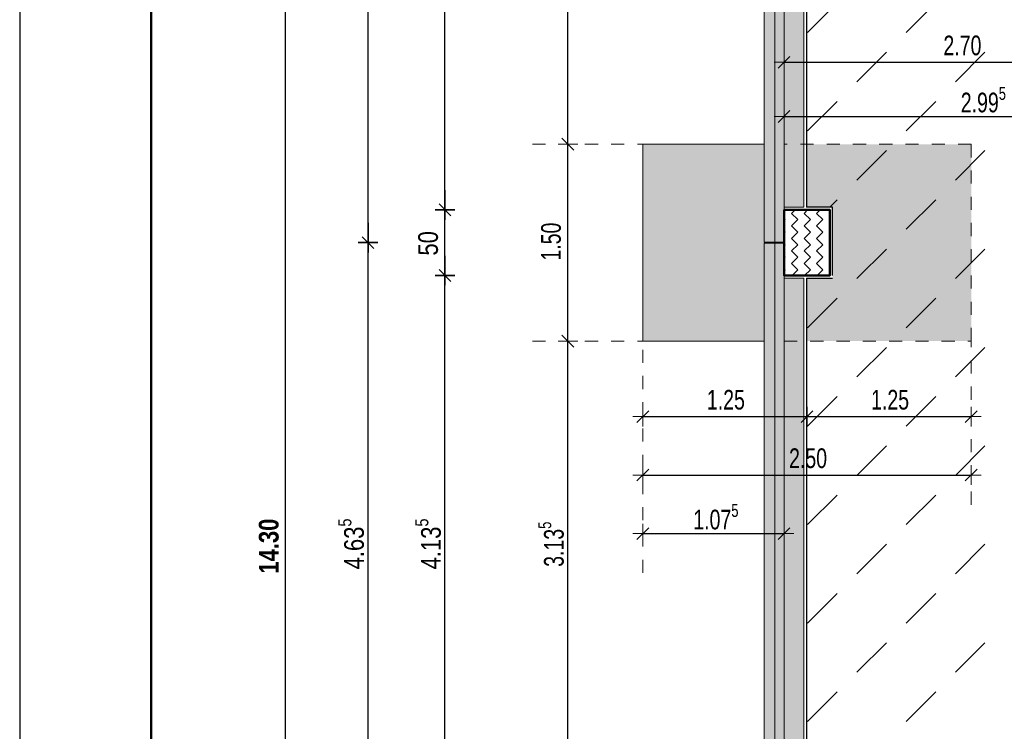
# Model space of a CAD drawing. Header units: metres. Extents: x 1333.9 to 1416.6, y -82.7 to -2.5.
# Tile 12 of 160: x 1337 to 1344.4, y -24.4 to -19. Entities that reach past the tile are written whole.
import ezdxf

# ---------------------------------------------------------------- set-up
doc = ezdxf.new("R2010")
doc.units = ezdxf.units.M
doc.header["$PDMODE"] = 65
for name, pattern in [('AUSGEZOGEN', [0]), ('GETRENNT2_S10', [0.225, 0.1, -0.05, 0, -0.025, 0, -0.05]), ('VERDECKT2_S2', [0.15, 0.1, -0.05])]:
    doc.linetypes.add(name, pattern=pattern)
for name, color, linetype, lineweight in [('XR$1$Legende', 4, 'AUSGEZOGEN', 13), ('XR$2$Bodenplatte', 1, 'AUSGEZOGEN', 50), ('XR$2$Fundament_1', 1, 'AUSGEZOGEN', 50), ('XR$2$STANDARD_1', 7, 'AUSGEZOGEN', 25), ('XR$2$Stütze Beton', 4, 'AUSGEZOGEN', 13), ('XR$3$Legende', 4, 'AUSGEZOGEN', 13), ('XR$3$Maßlinie 1_50', 7, 'AUSGEZOGEN', 25), ('XR$4$Muster', 4, 'AUSGEZOGEN', 13), ('XR$4$Möblierung', 4, 'AUSGEZOGEN', 13), ('XR$4$Schraffur', 4, 'AUSGEZOGEN', 13)]:
    doc.layers.add(name, color=color, linetype=linetype, lineweight=lineweight)
doc.styles.add('ARIAL', font='arial.ttf')
doc.dimstyles.new('DIMSTYLE_3', dxfattribs={"dimtxt": 0.15, "dimasz": 0.15, "dimexe": 0, "dimexo": 0, "dimgap": 0.075, "dimtad": 2, "dimrnd": 0.005, "dimzin": 4, "dimdsep": 46, "dimtxsty": 'ARIAL', "dimblk1": 'ALL_ML_STRICH', "dimblk2": 'ALL_ML_STRICH', "dimsah": 1, "dimcen": 0, "dimclrd": 3, "dimclre": 3, "dimclrt": 3, "dimadec": 0, "dimazin": 0, "dimtfac": 1, "dimtdec": 0, "dimtix": 1, "dimtmove": 2, "dimatfit": 3, "dimfxl": 0, "dimtzin": 0, "dimlwd": 0, "dimlwe": 13, "dimarcsym": 0})
doc.dimstyles.new('DIMSTYLE_5', dxfattribs={"dimtxt": 0.15, "dimasz": 0.15, "dimexe": 0, "dimexo": 0, "dimgap": 0.075, "dimtad": 2, "dimdec": 1, "dimlfac": 100, "dimrnd": 0.5, "dimzin": 4, "dimdsep": 46, "dimtxsty": 'ARIAL', "dimblk1": 'ALL_ML_STRICH', "dimblk2": 'ALL_ML_STRICH', "dimsah": 1, "dimcen": 0, "dimclrd": 3, "dimclre": 3, "dimclrt": 3, "dimadec": 0, "dimazin": 0, "dimtfac": 1, "dimtdec": 0, "dimtix": 1, "dimtmove": 2, "dimatfit": 3, "dimfxl": 0, "dimtzin": 0, "dimlwd": 0, "dimlwe": 13, "dimarcsym": 0})
doc.dimstyles.new('DIMSTYLE_9', dxfattribs={"dimtxt": 0.15, "dimasz": 0.15, "dimexe": 0, "dimexo": 0, "dimgap": 0.075, "dimtad": 2, "dimdec": 3, "dimrnd": 0.005, "dimzin": 4, "dimdsep": 46, "dimtxsty": 'ARIAL', "dimblk1": 'ALL_ML_STRICH', "dimblk2": 'ALL_ML_STRICH', "dimsah": 1, "dimcen": 0, "dimclrd": 3, "dimclre": 3, "dimclrt": 3, "dimadec": 0, "dimazin": 0, "dimtfac": 1, "dimtdec": 0, "dimtix": 1, "dimtmove": 2, "dimatfit": 3, "dimfxl": 0, "dimtzin": 0, "dimlwd": 0, "dimlwe": 13, "dimarcsym": 0})

# ---------------------------------------------------------------- blocks, each defined once
blk = doc.blocks.new('ALL_ML_STRICH')
at = {"color": 0, "linetype": 'ByBlock', "lineweight": -2}
for p, q in [((0, -0.5), (0, 0.5)), ((-1, 0), (0.5, 0)), ((-0.3, -0.3), (0.3, 0.3))]:
    blk.add_line(p, q, dxfattribs=at)
blk = doc.blocks.new('*D68')
at = {"layer": 'DEFPOINTS', "color": 3, "linetype": 'AUSGEZOGEN', "lineweight": 13, "transparency": 33554687}
for p in [(1341.7843, -21.4016), (1341.1245, -24.5349), (1341.6158, -24.5349)]:
    blk.add_point(p, dxfattribs=at)
at = {"layer": 'XR$3$Maßlinie 1_50', "color": 3, "linetype": 'AUSGEZOGEN', "lineweight": -2, "transparency": 33554687}
for p, q in [((1341.1245, -21.4016), (1341.1245, -21.4016)), ((1341.1245, -24.5349), (1341.1245, -21.4016)), ((1341.1245, -24.5349), (1341.1245, -24.5349))]:
    blk.add_line(p, q, dxfattribs=at)
at = {"layer": 'XR$3$Maßlinie 1_50', "color": 3, "linetype": 'AUSGEZOGEN', "lineweight": 13, "transparency": 33554687, "xscale": 0.15, "yscale": 0.15, "zscale": 0.15}
for p, rotation in [((1341.1245, -21.4016), 90), ((1341.1245, -24.5349), 270)]:
    blk.add_blockref('ALL_ML_STRICH', p, dxfattribs=dict(at, rotation=rotation))
at = {"layer": 'XR$3$Maßlinie 1_50', "color": 3, "linetype": 'AUSGEZOGEN', "lineweight": 13, "transparency": 33554687, "insert": (1340.9969, -22.9496), "char_height": 0.15, "width": 0.535714, "attachment_point": 5, "rotation": 90, "style": 'ARIAL'}
blk.add_mtext('\\W0.71;\\A1;{\\A1;{3.13\\H0.099000;\\S5^ ;}}', dxfattribs=at)
blk = doc.blocks.new('*D69')
at = {"layer": 'DEFPOINTS', "color": 3, "linetype": 'AUSGEZOGEN', "lineweight": 13, "transparency": 33554687}
for p in [(1341.7781, -19.9016), (1341.1245, -21.4016), (1341.7843, -21.4016)]:
    blk.add_point(p, dxfattribs=at)
at = {"layer": 'XR$3$Maßlinie 1_50', "color": 3, "linetype": 'AUSGEZOGEN', "lineweight": -2, "transparency": 33554687}
for p, q in [((1341.1245, -19.9016), (1341.1245, -19.9016)), ((1341.1245, -21.4016), (1341.1245, -19.9016)), ((1341.1245, -21.4016), (1341.1245, -21.4016))]:
    blk.add_line(p, q, dxfattribs=at)
at = {"layer": 'XR$3$Maßlinie 1_50', "color": 3, "linetype": 'AUSGEZOGEN', "lineweight": 13, "transparency": 33554687, "xscale": 0.15, "yscale": 0.15, "zscale": 0.15}
for p, rotation in [((1341.1245, -19.9016), 90), ((1341.1245, -21.4016), 270)]:
    blk.add_blockref('ALL_ML_STRICH', p, dxfattribs=dict(at, rotation=rotation))
at = {"layer": 'XR$3$Maßlinie 1_50', "color": 3, "linetype": 'AUSGEZOGEN', "lineweight": 13, "transparency": 33554687, "insert": (1340.997, -20.6437), "char_height": 0.15, "width": 0.428571, "attachment_point": 5, "rotation": 90, "style": 'ARIAL'}
blk.add_mtext('\\W0.71;\\A1;{\\A1;{1.50\\H0.099000;\\S^ ;}}', dxfattribs=at)
blk = doc.blocks.new('*D70')
at = {"layer": 'DEFPOINTS', "color": 3, "linetype": 'AUSGEZOGEN', "lineweight": 13, "transparency": 33554687}
for p in [(1341.5221, -17.0182), (1341.1245, -19.9016), (1341.7781, -19.9016)]:
    blk.add_point(p, dxfattribs=at)
at = {"layer": 'XR$3$Maßlinie 1_50', "color": 3, "linetype": 'AUSGEZOGEN', "lineweight": -2, "transparency": 33554687}
for p, q in [((1341.1245, -17.0182), (1341.1245, -17.0182)), ((1341.1245, -19.9016), (1341.1245, -17.0182)), ((1341.1245, -19.9016), (1341.1245, -19.9016))]:
    blk.add_line(p, q, dxfattribs=at)
at = {"layer": 'XR$3$Maßlinie 1_50', "color": 3, "linetype": 'AUSGEZOGEN', "lineweight": 13, "transparency": 33554687, "xscale": 0.15, "yscale": 0.15, "zscale": 0.15}
for p, rotation in [((1341.1245, -17.0182), 90), ((1341.1245, -19.9016), 270)]:
    blk.add_blockref('ALL_ML_STRICH', p, dxfattribs=dict(at, rotation=rotation))
at = {"layer": 'XR$3$Maßlinie 1_50', "color": 3, "linetype": 'AUSGEZOGEN', "lineweight": 13, "transparency": 33554687, "insert": (1340.997, -18.4413), "char_height": 0.15, "width": 0.535714, "attachment_point": 5, "rotation": 90, "style": 'ARIAL'}
blk.add_mtext('\\W0.71;\\A1;{\\A1;{2.88\\H0.099000;\\S5^ ;}}', dxfattribs=at)
blk = doc.blocks.new('*D73')
at = {"layer": 'DEFPOINTS', "color": 3, "linetype": 'AUSGEZOGEN', "lineweight": 13, "transparency": 33554687}
for p in [(1342.9451, -20.6516), (1341.6951, -20.819), (1341.6951, -21.9768)]:
    blk.add_point(p, dxfattribs=at)
at = {"layer": 'XR$3$Maßlinie 1_50', "color": 3, "linetype": 'AUSGEZOGEN', "lineweight": -2, "transparency": 33554687}
for p, q in [((1341.6951, -21.9768), (1341.6951, -21.9768)), ((1341.6951, -21.9768), (1342.9451, -21.9768)), ((1342.9451, -21.9768), (1342.9451, -21.9768))]:
    blk.add_line(p, q, dxfattribs=at)
at = {"layer": 'XR$3$Maßlinie 1_50', "color": 3, "linetype": 'AUSGEZOGEN', "lineweight": 13, "transparency": 33554687, "xscale": 0.15, "yscale": 0.15, "zscale": 0.15, "rotation": 180}
blk.add_blockref('ALL_ML_STRICH', (1341.6951, -21.9768), dxfattribs=at)
at = {"layer": 'XR$3$Maßlinie 1_50', "color": 3, "linetype": 'AUSGEZOGEN', "lineweight": 13, "transparency": 33554687, "xscale": 0.15, "yscale": 0.15, "zscale": 0.15}
blk.add_blockref('ALL_ML_STRICH', (1342.9451, -21.9768), dxfattribs=at)
at = {"layer": 'XR$3$Maßlinie 1_50', "color": 3, "linetype": 'AUSGEZOGEN', "lineweight": 13, "transparency": 33554687, "insert": (1342.3275, -21.8493), "char_height": 0.15, "width": 0.428571, "attachment_point": 5, "style": 'ARIAL'}
blk.add_mtext('\\W0.71;\\A1;{\\A1;{1.25\\H0.099000;\\S^ ;}}', dxfattribs=at)
blk = doc.blocks.new('*D74')
at = {"layer": 'DEFPOINTS', "color": 3, "linetype": 'AUSGEZOGEN', "lineweight": 13, "transparency": 33554687}
for p in [(1342.9451, -20.6516), (1344.1951, -21.4016), (1342.9451, -21.9768)]:
    blk.add_point(p, dxfattribs=at)
at = {"layer": 'XR$3$Maßlinie 1_50', "color": 3, "linetype": 'AUSGEZOGEN', "lineweight": -2, "transparency": 33554687}
for p, q in [((1342.9451, -21.9768), (1342.9451, -21.9768)), ((1342.9451, -21.9768), (1344.1951, -21.9768)), ((1344.1951, -21.9768), (1344.1951, -21.9768))]:
    blk.add_line(p, q, dxfattribs=at)
at = {"layer": 'XR$3$Maßlinie 1_50', "color": 3, "linetype": 'AUSGEZOGEN', "lineweight": 13, "transparency": 33554687, "xscale": 0.15, "yscale": 0.15, "zscale": 0.15, "rotation": 180}
blk.add_blockref('ALL_ML_STRICH', (1342.9451, -21.9768), dxfattribs=at)
at = {"layer": 'XR$3$Maßlinie 1_50', "color": 3, "linetype": 'AUSGEZOGEN', "lineweight": 13, "transparency": 33554687, "xscale": 0.15, "yscale": 0.15, "zscale": 0.15}
blk.add_blockref('ALL_ML_STRICH', (1344.1951, -21.9768), dxfattribs=at)
at = {"layer": 'XR$3$Maßlinie 1_50', "color": 3, "linetype": 'AUSGEZOGEN', "lineweight": 13, "transparency": 33554687, "insert": (1343.5775, -21.8493), "char_height": 0.15, "width": 0.428571, "attachment_point": 5, "style": 'ARIAL'}
blk.add_mtext('\\W0.71;\\A1;{\\A1;{1.25\\H0.099000;\\S^ ;}}', dxfattribs=at)
blk = doc.blocks.new('*D75')
at = {"layer": 'DEFPOINTS', "color": 3, "linetype": 'AUSGEZOGEN', "lineweight": 13, "transparency": 33554687}
for p in [(1341.6951, -21.2646), (1344.1951, -21.4016), (1341.6951, -22.4225)]:
    blk.add_point(p, dxfattribs=at)
at = {"layer": 'XR$3$Maßlinie 1_50', "color": 3, "linetype": 'AUSGEZOGEN', "lineweight": -2, "transparency": 33554687}
for p, q in [((1341.6951, -22.4225), (1341.6951, -22.4225)), ((1341.6951, -22.4225), (1344.1951, -22.4225)), ((1344.1951, -22.4225), (1344.1951, -22.4225))]:
    blk.add_line(p, q, dxfattribs=at)
at = {"layer": 'XR$3$Maßlinie 1_50', "color": 3, "linetype": 'AUSGEZOGEN', "lineweight": 13, "transparency": 33554687, "xscale": 0.15, "yscale": 0.15, "zscale": 0.15, "rotation": 180}
blk.add_blockref('ALL_ML_STRICH', (1341.6951, -22.4225), dxfattribs=at)
at = {"layer": 'XR$3$Maßlinie 1_50', "color": 3, "linetype": 'AUSGEZOGEN', "lineweight": 13, "transparency": 33554687, "xscale": 0.15, "yscale": 0.15, "zscale": 0.15}
blk.add_blockref('ALL_ML_STRICH', (1344.1951, -22.4225), dxfattribs=at)
at = {"layer": 'XR$3$Maßlinie 1_50', "color": 3, "linetype": 'AUSGEZOGEN', "lineweight": 13, "transparency": 33554687, "insert": (1342.9531, -22.2949), "char_height": 0.15, "width": 0.428571, "attachment_point": 5, "style": 'ARIAL'}
blk.add_mtext('\\W0.71;\\A1;{\\A1;{2.50\\H0.099000;\\S^ ;}}', dxfattribs=at)
blk = doc.blocks.new('*D76')
at = {"layer": 'DEFPOINTS', "color": 3, "linetype": 'AUSGEZOGEN', "lineweight": 13, "transparency": 33554687}
for p in [(1342.7701, -20.4016), (1341.6951, -21.7103), (1341.6951, -22.8682)]:
    blk.add_point(p, dxfattribs=at)
at = {"layer": 'XR$3$Maßlinie 1_50', "color": 3, "linetype": 'AUSGEZOGEN', "lineweight": -2, "transparency": 33554687}
for p, q in [((1341.6951, -22.8682), (1341.6951, -22.8682)), ((1341.6951, -22.8682), (1342.7701, -22.8682)), ((1342.7701, -22.8682), (1342.7701, -22.8682))]:
    blk.add_line(p, q, dxfattribs=at)
at = {"layer": 'XR$3$Maßlinie 1_50', "color": 3, "linetype": 'AUSGEZOGEN', "lineweight": 13, "transparency": 33554687, "xscale": 0.15, "yscale": 0.15, "zscale": 0.15, "rotation": 180}
blk.add_blockref('ALL_ML_STRICH', (1341.6951, -22.8682), dxfattribs=at)
at = {"layer": 'XR$3$Maßlinie 1_50', "color": 3, "linetype": 'AUSGEZOGEN', "lineweight": 13, "transparency": 33554687, "xscale": 0.15, "yscale": 0.15, "zscale": 0.15}
blk.add_blockref('ALL_ML_STRICH', (1342.7701, -22.8682), dxfattribs=at)
at = {"layer": 'XR$3$Maßlinie 1_50', "color": 3, "linetype": 'AUSGEZOGEN', "lineweight": 13, "transparency": 33554687, "insert": (1342.2513, -22.7406), "char_height": 0.15, "width": 0.535714, "attachment_point": 5, "style": 'ARIAL'}
blk.add_mtext('\\W0.71;\\A1;{\\A1;{1.07\\H0.099000;\\S5^ ;}}', dxfattribs=at)
blk = doc.blocks.new('*D122')
at = {"layer": 'DEFPOINTS', "color": 3, "linetype": 'AUSGEZOGEN', "lineweight": 13, "transparency": 33554687}
for p in [(1342.7701, -19.252), (1342.7701, -19.2775), (1345.4701, -19.8074)]:
    blk.add_point(p, dxfattribs=at)
at = {"layer": 'XR$3$Maßlinie 1_50', "color": 3, "linetype": 'AUSGEZOGEN', "lineweight": -2, "transparency": 33554687}
for p, q in [((1342.7701, -19.2775), (1342.7701, -19.2775)), ((1342.7701, -19.2775), (1345.4701, -19.2775)), ((1345.4701, -19.2775), (1345.4701, -19.2775))]:
    blk.add_line(p, q, dxfattribs=at)
at = {"layer": 'XR$3$Maßlinie 1_50', "color": 3, "linetype": 'AUSGEZOGEN', "lineweight": 13, "transparency": 33554687, "xscale": 0.15, "yscale": 0.15, "zscale": 0.15, "rotation": 180}
blk.add_blockref('ALL_ML_STRICH', (1342.7701, -19.2775), dxfattribs=at)
at = {"layer": 'XR$3$Maßlinie 1_50', "color": 3, "linetype": 'AUSGEZOGEN', "lineweight": 13, "transparency": 33554687, "xscale": 0.15, "yscale": 0.15, "zscale": 0.15}
blk.add_blockref('ALL_ML_STRICH', (1345.4701, -19.2775), dxfattribs=at)
at = {"layer": 'XR$3$Maßlinie 1_50', "color": 3, "linetype": 'AUSGEZOGEN', "lineweight": 13, "transparency": 33554687, "insert": (1344.1281, -19.1499), "char_height": 0.15, "width": 0.428571, "attachment_point": 5, "style": 'ARIAL'}
blk.add_mtext('\\W0.71;\\A1;{\\A1;{2.70\\H0.099000;\\S^ ;}}', dxfattribs=at)
blk = doc.blocks.new('*D128')
at = {"layer": 'DEFPOINTS', "color": 3, "linetype": 'AUSGEZOGEN', "lineweight": 13, "transparency": 33554687}
for p in [(1342.7701, -19.6902), (1342.7701, -19.774), (1345.7676, -20.4094)]:
    blk.add_point(p, dxfattribs=at)
at = {"layer": 'XR$3$Maßlinie 1_50', "color": 3, "linetype": 'AUSGEZOGEN', "lineweight": -2, "transparency": 33554687}
for p, q in [((1342.7701, -19.6902), (1342.7701, -19.6902)), ((1342.7701, -19.6902), (1345.7676, -19.6902)), ((1345.7676, -19.6902), (1345.7676, -19.6902))]:
    blk.add_line(p, q, dxfattribs=at)
at = {"layer": 'XR$3$Maßlinie 1_50', "color": 3, "linetype": 'AUSGEZOGEN', "lineweight": 13, "transparency": 33554687, "xscale": 0.15, "yscale": 0.15, "zscale": 0.15, "rotation": 180}
blk.add_blockref('ALL_ML_STRICH', (1342.7701, -19.6902), dxfattribs=at)
at = {"layer": 'XR$3$Maßlinie 1_50', "color": 3, "linetype": 'AUSGEZOGEN', "lineweight": 13, "transparency": 33554687, "xscale": 0.15, "yscale": 0.15, "zscale": 0.15}
blk.add_blockref('ALL_ML_STRICH', (1345.7676, -19.6902), dxfattribs=at)
at = {"layer": 'XR$3$Maßlinie 1_50', "color": 3, "linetype": 'AUSGEZOGEN', "lineweight": 13, "transparency": 33554687, "insert": (1344.2876, -19.5627), "char_height": 0.15, "width": 0.535714, "attachment_point": 5, "style": 'ARIAL'}
blk.add_mtext('\\W0.71;\\A1;{\\A1;{2.99\\H0.099000;\\S5^ ;}}', dxfattribs=at)
blk = doc.blocks.new('*D179')
at = {"layer": 'DEFPOINTS', "color": 3, "linetype": 'AUSGEZOGEN', "lineweight": 25, "transparency": 33554687}
for p in [(1343.0471, -20.6516), (1339.603, -25.2849), (1343.0471, -25.2849)]:
    blk.add_point(p, dxfattribs=at)
at = {"layer": 'XR$3$Maßlinie 1_50', "color": 3, "linetype": 'AUSGEZOGEN', "lineweight": -2, "transparency": 33554687}
for p, q in [((1339.603, -20.6516), (1339.603, -20.6516)), ((1339.603, -25.2849), (1339.603, -20.6516)), ((1339.603, -25.2849), (1339.603, -25.2849))]:
    blk.add_line(p, q, dxfattribs=at)
at = {"layer": 'XR$3$Maßlinie 1_50', "color": 3, "linetype": 'AUSGEZOGEN', "lineweight": 25, "transparency": 33554687, "xscale": 0.15, "yscale": 0.15, "zscale": 0.15}
for p, rotation in [((1339.603, -20.6516), 90), ((1339.603, -25.2849), 270)]:
    blk.add_blockref('ALL_ML_STRICH', p, dxfattribs=dict(at, rotation=rotation))
at = {"layer": 'XR$3$Maßlinie 1_50', "color": 3, "linetype": 'AUSGEZOGEN', "lineweight": 25, "transparency": 33554687, "insert": (1339.4754, -22.9474), "char_height": 0.15, "width": 0.6, "attachment_point": 5, "rotation": 90, "style": 'ARIAL'}
blk.add_mtext('\\W0.80;\\A1;{\\A1;{4.63\\H0.099000;\\S5^ ;}}', dxfattribs=at)
blk = doc.blocks.new('*D180')
at = {"layer": 'DEFPOINTS', "color": 3, "linetype": 'AUSGEZOGEN', "lineweight": 25, "transparency": 33554687}
for p in [(1343.3971, -16.0182), (1339.603, -20.6516), (1343.0471, -20.6516)]:
    blk.add_point(p, dxfattribs=at)
at = {"layer": 'XR$3$Maßlinie 1_50', "color": 3, "linetype": 'AUSGEZOGEN', "lineweight": -2, "transparency": 33554687}
for p, q in [((1339.603, -16.0182), (1339.603, -16.0182)), ((1339.603, -20.6516), (1339.603, -16.0182)), ((1339.603, -20.6516), (1339.603, -20.6516))]:
    blk.add_line(p, q, dxfattribs=at)
at = {"layer": 'XR$3$Maßlinie 1_50', "color": 3, "linetype": 'AUSGEZOGEN', "lineweight": 25, "transparency": 33554687, "xscale": 0.15, "yscale": 0.15, "zscale": 0.15}
for p, rotation in [((1339.603, -16.0182), 90), ((1339.603, -20.6516), 270)]:
    blk.add_blockref('ALL_ML_STRICH', p, dxfattribs=dict(at, rotation=rotation))
at = {"layer": 'XR$3$Maßlinie 1_50', "color": 3, "linetype": 'AUSGEZOGEN', "lineweight": 25, "transparency": 33554687, "insert": (1339.4754, -18.314), "char_height": 0.15, "width": 0.6, "attachment_point": 5, "rotation": 90, "style": 'ARIAL'}
blk.add_mtext('\\W0.80;\\A1;{\\A1;{4.63\\H0.099000;\\S5^ ;}}', dxfattribs=at)
blk = doc.blocks.new('*D183')
at = {"layer": 'DEFPOINTS', "color": 3, "linetype": 'AUSGEZOGEN', "lineweight": 25, "transparency": 33554687}
for p in [(1343.0471, -15.8182), (1338.9758, -30.1182), (1343.0519, -30.1182)]:
    blk.add_point(p, dxfattribs=at)
at = {"layer": 'XR$3$Maßlinie 1_50', "color": 3, "linetype": 'AUSGEZOGEN', "lineweight": -2, "transparency": 33554687}
for p, q in [((1338.9758, -15.8182), (1338.9758, -15.8182)), ((1338.9758, -30.1182), (1338.9758, -15.8182)), ((1338.9758, -30.1182), (1338.9758, -30.1182))]:
    blk.add_line(p, q, dxfattribs=at)
at = {"layer": 'XR$3$Maßlinie 1_50', "color": 3, "linetype": 'AUSGEZOGEN', "lineweight": 25, "transparency": 33554687, "xscale": 0.15, "yscale": 0.15, "zscale": 0.15}
for p, rotation in [((1338.9758, -15.8182), 90), ((1338.9758, -30.1182), 270)]:
    blk.add_blockref('ALL_ML_STRICH', p, dxfattribs=dict(at, rotation=rotation))
at = {"layer": 'XR$3$Maßlinie 1_50', "color": 3, "linetype": 'AUSGEZOGEN', "lineweight": 25, "transparency": 33554687, "insert": (1338.8482, -22.9639), "char_height": 0.15, "width": 0.6, "attachment_point": 5, "rotation": 90, "style": 'ARIAL'}
blk.add_mtext('\\W0.80;\\A1;{\\fArial|i0|b1;\\A1;{14.30\\H0.099000;\\S^ ;}}', dxfattribs=at)
blk = doc.blocks.new('*D193')
at = {"layer": 'DEFPOINTS', "color": 3, "linetype": 'AUSGEZOGEN', "lineweight": 25, "transparency": 33554687}
for p in [(1343.0471, -20.9016), (1340.189, -25.0349), (1343.0471, -25.0349)]:
    blk.add_point(p, dxfattribs=at)
at = {"layer": 'XR$3$Maßlinie 1_50', "color": 3, "linetype": 'AUSGEZOGEN', "lineweight": -2, "transparency": 33554687}
for p, q in [((1340.189, -20.9016), (1340.189, -20.9016)), ((1340.189, -25.0349), (1340.189, -20.9016)), ((1340.189, -25.0349), (1340.189, -25.0349))]:
    blk.add_line(p, q, dxfattribs=at)
at = {"layer": 'XR$3$Maßlinie 1_50', "color": 3, "linetype": 'AUSGEZOGEN', "lineweight": 25, "transparency": 33554687, "xscale": 0.15, "yscale": 0.15, "zscale": 0.15}
for p, rotation in [((1340.189, -20.9016), 90), ((1340.189, -25.0349), 270)]:
    blk.add_blockref('ALL_ML_STRICH', p, dxfattribs=dict(at, rotation=rotation))
at = {"layer": 'XR$3$Maßlinie 1_50', "color": 3, "linetype": 'AUSGEZOGEN', "lineweight": 25, "transparency": 33554687, "insert": (1340.0614, -22.9474), "char_height": 0.15, "width": 0.6, "attachment_point": 5, "rotation": 90, "style": 'ARIAL'}
blk.add_mtext('\\W0.80;\\A1;{\\A1;{4.13\\H0.099000;\\S5^ ;}}', dxfattribs=at)
blk = doc.blocks.new('*D194')
at = {"layer": 'DEFPOINTS', "color": 3, "linetype": 'AUSGEZOGEN', "lineweight": 25, "transparency": 33554687}
for p in [(1343.0471, -20.4016), (1340.189, -20.9016), (1343.0471, -20.9016)]:
    blk.add_point(p, dxfattribs=at)
at = {"layer": 'XR$3$Maßlinie 1_50', "color": 3, "linetype": 'AUSGEZOGEN', "lineweight": -2, "transparency": 33554687}
for p, q in [((1340.189, -20.4016), (1340.189, -20.4016)), ((1340.189, -20.9016), (1340.189, -20.4016)), ((1340.189, -20.9016), (1340.189, -20.9016))]:
    blk.add_line(p, q, dxfattribs=at)
at = {"layer": 'XR$3$Maßlinie 1_50', "color": 3, "linetype": 'AUSGEZOGEN', "lineweight": 25, "transparency": 33554687, "xscale": 0.15, "yscale": 0.15, "zscale": 0.15}
for p, rotation in [((1340.189, -20.4016), 90), ((1340.189, -20.9016), 270)]:
    blk.add_blockref('ALL_ML_STRICH', p, dxfattribs=dict(at, rotation=rotation))
at = {"layer": 'XR$3$Maßlinie 1_50', "color": 3, "linetype": 'AUSGEZOGEN', "lineweight": 25, "transparency": 33554687, "insert": (1340.0615, -20.6569), "char_height": 0.15, "width": 0.48, "attachment_point": 5, "rotation": 90, "style": 'ARIAL'}
blk.add_mtext('\\W0.80;\\A1;{\\A1;{50\\H0.099000;\\S^ ;}}', dxfattribs=at)
blk = doc.blocks.new('*D195')
at = {"layer": 'DEFPOINTS', "color": 3, "linetype": 'AUSGEZOGEN', "lineweight": 25, "transparency": 33554687}
for p in [(1343.0471, -16.2182), (1340.189, -20.4016), (1343.0471, -20.4016)]:
    blk.add_point(p, dxfattribs=at)
at = {"layer": 'XR$3$Maßlinie 1_50', "color": 3, "linetype": 'AUSGEZOGEN', "lineweight": -2, "transparency": 33554687}
for p, q in [((1340.189, -16.2182), (1340.189, -16.2182)), ((1340.189, -20.4016), (1340.189, -16.2182)), ((1340.189, -20.4016), (1340.189, -20.4016))]:
    blk.add_line(p, q, dxfattribs=at)
at = {"layer": 'XR$3$Maßlinie 1_50', "color": 3, "linetype": 'AUSGEZOGEN', "lineweight": 25, "transparency": 33554687, "xscale": 0.15, "yscale": 0.15, "zscale": 0.15}
for p, rotation in [((1340.189, -16.2182), 90), ((1340.189, -20.4016), 270)]:
    blk.add_blockref('ALL_ML_STRICH', p, dxfattribs=dict(at, rotation=rotation))
at = {"layer": 'XR$3$Maßlinie 1_50', "color": 3, "linetype": 'AUSGEZOGEN', "lineweight": 25, "transparency": 33554687, "insert": (1340.0615, -18.289), "char_height": 0.15, "width": 0.6, "attachment_point": 5, "rotation": 90, "style": 'ARIAL'}
blk.add_mtext('\\W0.80;\\A1;{\\A1;{4.18\\H0.099000;\\S5^ ;}}', dxfattribs=at)
blk = doc.blocks.new('MUSTER_0')
at = {"layer": 'XR$4$Muster', "color": 52, "linetype": 'AUSGEZOGEN', "lineweight": 13, "transparency": 33554687}
for p, q in [((1342.95, -19.05), (1343.175, -18.825)), ((1343.7, -19.05), (1343.925, -18.825)), ((1343.325, -19.425), (1343.55, -19.2)), ((1344.075, -19.425), (1344.3, -19.2)), ((1342.95, -19.8), (1343.175, -19.575)), ((1343.7, -19.8), (1343.925, -19.575)), ((1343.325, -20.175), (1343.55, -19.95)), ((1344.075, -20.175), (1344.3, -19.95)), ((1343.1184, -20.3816), (1343.175, -20.325)), ((1343.7, -20.55), (1343.925, -20.325)), ((1343.325, -20.925), (1343.55, -20.7)), ((1344.075, -20.925), (1344.3, -20.7)), ((1342.95, -21.3), (1343.175, -21.075)), ((1343.7, -21.3), (1343.925, -21.075)), ((1343.325, -21.675), (1343.55, -21.45)), ((1344.075, -21.675), (1344.3, -21.45)), ((1342.95, -22.05), (1343.175, -21.825)), ((1343.7, -22.05), (1343.925, -21.825)), ((1343.325, -22.425), (1343.55, -22.2)), ((1344.075, -22.425), (1344.3, -22.2)), ((1342.95, -22.8), (1343.175, -22.575)), ((1343.7, -22.8), (1343.925, -22.575)), ((1343.325, -23.175), (1343.55, -22.95)), ((1344.075, -23.175), (1344.3, -22.95)), ((1342.95, -23.55), (1343.175, -23.325)), ((1343.7, -23.55), (1343.925, -23.325)), ((1343.325, -23.925), (1343.55, -23.7)), ((1344.075, -23.925), (1344.3, -23.7)), ((1342.95, -24.3), (1343.175, -24.075)), ((1343.7, -24.3), (1343.925, -24.075))]:
    blk.add_line(p, q, dxfattribs=at)

msp = doc.modelspace()

# ---------------------------------------------------------------- hatches: boundary and pattern name
at = {"layer": 'XR$4$Muster', "linetype": 'AUSGEZOGEN', "lineweight": 18, "transparency": 33554687}
for points in [[(1342.7701, -16.2382), (1342.7701, -16.0232), (1342.6201, -16.0232), (1342.6201, -20.6466), (1342.7701, -20.6466), (1342.7701, -20.3816), (1342.9201, -20.3816), (1342.9201, -16.2382)], [(1342.9201, -20.9216), (1342.7701, -20.9216), (1342.7701, -20.6566), (1342.6201, -20.6566), (1342.6201, -25.2799), (1342.7701, -25.2799), (1342.7701, -25.0149), (1342.9201, -25.0149)]]:
    msp.add_hatch(color=253, dxfattribs=at).paths.add_polyline_path(points)
at = {"layer": 'XR$4$Möblierung', "linetype": 'AUSGEZOGEN', "lineweight": 13, "transparency": 33554687}
for points in [[(1342.6201, -19.9016), (1341.6951, -19.9016), (1341.6951, -21.4016), (1342.6201, -21.4016), (1342.6201, -20.6566), (1342.7701, -20.6566), (1342.7701, -20.6466), (1342.6201, -20.6466)], [(1342.9401, -21.4016), (1344.1951, -21.4016), (1344.1951, -19.9016), (1342.9401, -19.9016), (1342.9401, -20.3816), (1343.1401, -20.3816), (1343.1401, -20.9216), (1342.9401, -20.9216)]]:
    msp.add_hatch(color=254, dxfattribs=at).paths.add_polyline_path(points)
at = {"layer": 'XR$4$Schraffur', "linetype": 'AUSGEZOGEN', "lineweight": 13, "transparency": 33554687}
h = msp.add_hatch(dxfattribs=at)
h.set_pattern_fill('MUSTER', color=35, scale=0.0675, angle=315, style=0, pattern_type=2)
h.set_pattern_definition([(315, (0.19092, -4e-17), (0.0954594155, -2e-17), [0.0675, -0.0675]), (45, (0.19092, -4e-17), (2e-17, 0.0954594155), [0.0675, -0.0675])])
h.paths.add_polyline_path([(1343.1201, -20.9016), (1343.1201, -20.4016), (1342.7701, -20.4016), (1342.7701, -20.9016)], flags=0)

# ---------------------------------------------------------------- linework, layer by layer
at = {"layer": 'XR$1$Legende', "color": 6, "linetype": 'AUSGEZOGEN', "lineweight": 25, "transparency": 33554687}
msp.add_lwpolyline([(1336.9513, -40.0148), (1412.4513, -40.0148), (1412.4513, -2.5148), (1336.9513, -2.5148), (1336.9513, -40.0148)], close=True, dxfattribs=at)
at = {"layer": 'XR$1$Legende', "color": 1, "linetype": 'AUSGEZOGEN', "lineweight": 50, "transparency": 33554687}
msp.add_lwpolyline([(1337.9513, -39.7648), (1412.2013, -39.7648), (1412.2013, -2.7648), (1337.9513, -2.7648), (1337.9513, -39.7648)], close=True, dxfattribs=at)
at = {"layer": 'XR$2$Bodenplatte', "color": 7, "linetype": 'AUSGEZOGEN', "lineweight": 25, "transparency": 33554687}
for p, q in [((1342.9401, -16.2382), (1342.9401, -20.3816)), ((1343.1401, -20.3816), (1342.9401, -20.3816)), ((1343.1401, -20.9016), (1343.1401, -20.3816)), ((1342.9401, -20.9216), (1343.1401, -20.9216)), ((1342.9401, -20.9216), (1342.9401, -25.0149))]:
    msp.add_line(p, q, dxfattribs=at)
at = {"layer": 'XR$2$Fundament_1', "color": 4, "linetype": 'AUSGEZOGEN', "lineweight": 13, "transparency": 33554687}
for p, q in [((1342.7001, -16.0232), (1342.7001, -20.6466)), ((1342.7001, -20.6566), (1342.7001, -25.2799)), ((1341.6951, -21.4016), (1342.6201, -21.4016))]:
    msp.add_line(p, q, dxfattribs=at)
msp.add_lwpolyline([(1342.6201, -19.9016), (1341.6951, -19.9016), (1341.6951, -21.4016)], dxfattribs=at)
at = {"layer": 'XR$2$Fundament_1', "color": 4, "linetype": 'VERDECKT2_S2', "lineweight": 13, "transparency": 33554687}
msp.add_lwpolyline([(1342.7701, -21.4016), (1344.1951, -21.4016), (1344.1951, -19.9016), (1342.7701, -19.9016)], dxfattribs=at)
at = {"layer": 'XR$2$STANDARD_1', "color": 7, "linetype": 'AUSGEZOGEN', "lineweight": 18, "transparency": 33554687}
for p, q in [((1342.6201, -16.0232), (1342.6201, -20.6342)), ((1342.7701, -16.2182), (1342.7701, -27.7032)), ((1342.9201, -16.2382), (1342.9201, -20.3816)), ((1342.6201, -20.3016), (1342.6201, -20.6466)), ((1342.9201, -20.3816), (1342.7701, -20.3816)), ((1342.7701, -20.6466), (1342.6201, -20.6466)), ((1342.7701, -20.6566), (1342.6201, -20.6566)), ((1342.6201, -20.6566), (1342.6201, -25.2799)), ((1342.9201, -20.9216), (1342.7701, -20.9216)), ((1342.9201, -20.9216), (1342.9201, -25.0149))]:
    msp.add_line(p, q, dxfattribs=at)
at = {"layer": 'XR$2$Stütze Beton', "color": 4, "linetype": 'AUSGEZOGEN', "lineweight": 50, "transparency": 33554687}
msp.add_lwpolyline([(1342.7701, -20.4016), (1343.1201, -20.4016), (1343.1201, -20.9016), (1342.7701, -20.9016), (1342.7701, -20.4016)], close=True, dxfattribs=at)
at = {"layer": 'XR$3$Legende', "color": 4, "linetype": 'GETRENNT2_S10', "lineweight": 13, "transparency": 33554687}
for p, q in [((1340.8541, -19.9016), (1341.6951, -19.9016)), ((1340.8541, -21.4016), (1341.6951, -21.4016)), ((1341.6951, -23.1672), (1341.6951, -21.4016)), ((1344.1951, -22.6482), (1344.1951, -21.4016))]:
    msp.add_line(p, q, dxfattribs=at)

# ---------------------------------------------------------------- block references
at = {"layer": 'XR$4$Muster', "color": 52, "linetype": 'AUSGEZOGEN', "lineweight": 13, "transparency": 33554687}
msp.add_blockref('MUSTER_0', (0, 0), dxfattribs=at)

# ---------------------------------------------------------------- dimensions: what is measured, and where the dimension line sits
at = {"layer": 'XR$3$Maßlinie 1_50', "color": 3, "linetype": 'AUSGEZOGEN', "lineweight": 25, "transparency": 33554687}
for base, p1, p2, dimstyle, picture, middle in [((1338.9758, -15.8182), (1338.9758, -30.1182), (1338.9758, -15.8182), 'DIMSTYLE_3', '*D183', (1338.8482, -22.9639)), ((1339.603, -16.0182), (1339.603, -20.6516), (1339.603, -16.0182), 'DIMSTYLE_9', '*D180', (1339.4754, -18.314)), ((1340.189, -16.2182), (1340.189, -20.4016), (1340.189, -16.2182), 'DIMSTYLE_9', '*D195', (1340.0615, -18.289)), ((1340.189, -20.4016), (1340.189, -20.9016), (1340.189, -20.4016), 'DIMSTYLE_5', '*D194', (1340.0615, -20.6569)), ((1339.603, -20.6516), (1339.603, -25.2849), (1339.603, -20.6516), 'DIMSTYLE_9', '*D179', (1339.4754, -22.9474)), ((1340.189, -20.9016), (1340.189, -25.0349), (1340.189, -20.9016), 'DIMSTYLE_9', '*D193', (1340.0614, -22.9474))]:
    dim = msp.add_linear_dim(base=base, p1=p1, p2=p2, angle=90, dimstyle=dimstyle, override={"dimpost": '<>', "dimclrd": 3, "dimclre": 3, "dimclrt": 3, "dimlwd": 0, "dimlwe": 25}, dxfattribs=at)
    dim.commit()
    dim.dimension.update_dxf_attribs({"geometry": picture, "text_midpoint": middle, "dimtype": 160})
at = {"layer": 'XR$3$Maßlinie 1_50', "color": 3, "linetype": 'AUSGEZOGEN', "lineweight": 13, "transparency": 33554687}
for base, p1, p2, dimstyle, picture, middle in [((1341.1245, -17.0182), (1341.1245, -19.9016), (1341.1245, -17.0182), 'DIMSTYLE_9', '*D70', (1340.997, -18.4413)), ((1341.1245, -19.9016), (1341.1245, -21.4016), (1341.1245, -19.9016), 'DIMSTYLE_3', '*D69', (1340.997, -20.6437)), ((1341.1245, -21.4016), (1341.1245, -24.5349), (1341.1245, -21.4016), 'DIMSTYLE_9', '*D68', (1340.9969, -22.9496))]:
    dim = msp.add_linear_dim(base=base, p1=p1, p2=p2, angle=90, dimstyle=dimstyle, override={"dimpost": '<>', "dimclrd": 3, "dimclre": 3, "dimclrt": 3, "dimlwd": 0, "dimlwe": 13}, dxfattribs=at)
    dim.commit()
    dim.dimension.update_dxf_attribs({"geometry": picture, "text_midpoint": middle, "dimtype": 160})
for base, p1, p2, dimstyle, picture, middle in [((1345.4701, -19.2775), (1342.7701, -19.2775), (1345.4701, -19.2775), 'DIMSTYLE_3', '*D122', (1344.1281, -19.1499)), ((1345.76763, -19.69021), (1342.77015, -19.69021), (1345.76763, -19.69021), 'DIMSTYLE_9', '*D128', (1344.28755, -19.56266)), ((1342.7701, -22.8682), (1341.6951, -22.8682), (1342.7701, -22.8682), 'DIMSTYLE_9', '*D76', (1342.2513, -22.7406)), ((1342.9451, -21.9768), (1341.6951, -21.9768), (1342.9451, -21.9768), 'DIMSTYLE_3', '*D73', (1342.3275, -21.8493)), ((1344.1951, -21.9768), (1342.9451, -21.9768), (1344.1951, -21.9768), 'DIMSTYLE_3', '*D74', (1343.5775, -21.8493)), ((1344.1951, -22.4225), (1341.6951, -22.4225), (1344.1951, -22.4225), 'DIMSTYLE_3', '*D75', (1342.9531, -22.2949))]:
    dim = msp.add_linear_dim(base=base, p1=p1, p2=p2, dimstyle=dimstyle, override={"dimpost": '<>', "dimclrd": 3, "dimclre": 3, "dimclrt": 3, "dimlwd": 0, "dimlwe": 13}, dxfattribs=at)
    dim.commit()
    dim.dimension.update_dxf_attribs({"geometry": picture, "text_midpoint": middle, "dimtype": 160})

doc.saveas('drawing.dxf')
